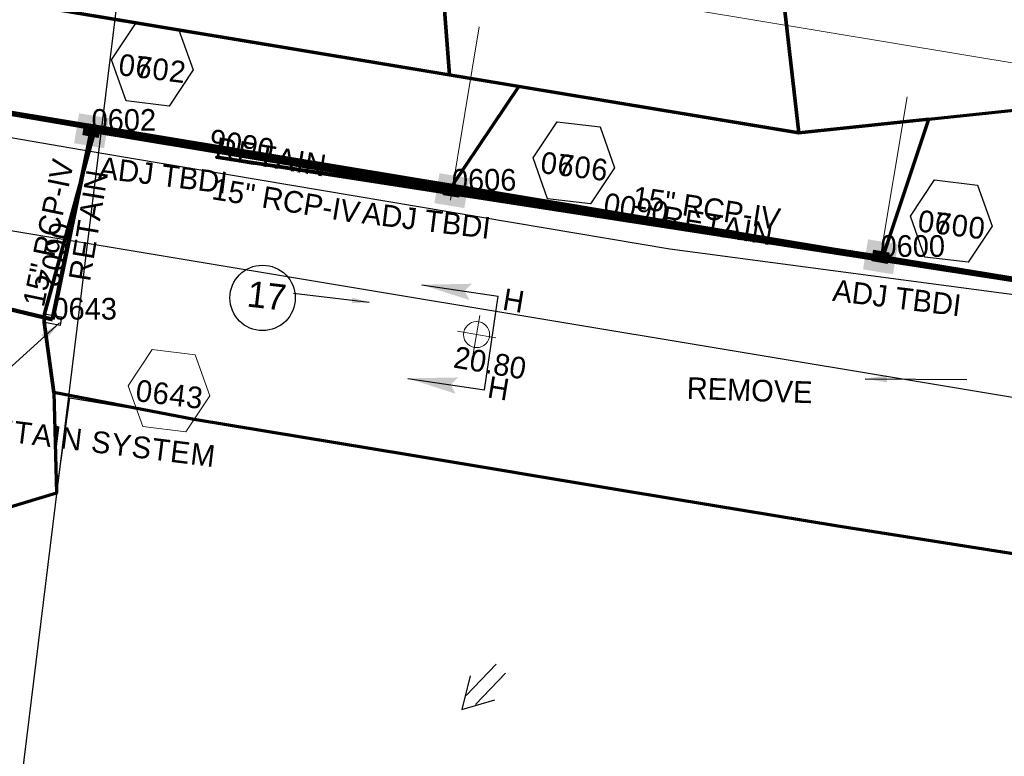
# Model space of a CAD drawing. Extents: x 1160061 to 2574774, y 200346 to 1150371.
# Tile 61 of 123: x 2484263 to 2484490, y 365547 to 365717. Entities that reach past the tile are written whole.
import ezdxf
from ezdxf.enums import TextEntityAlignment as Align

# ---------------------------------------------------------------- set-up
doc = ezdxf.new("R2010")
doc.units = 0
doc.header["$MEASUREMENT"] = 0
doc.linetypes.add('DGN Style 2', pattern=[29.296317, 17.57779, -11.718527])
doc.linetypes.add('DGN Style 3', pattern=[41.014844, 29.296317, -11.718527])
for name, color, linetype, lineweight in [('Exist Drainage Structure Drop Inlet Grate 2 CELL', 1, 'DGN Style 3', 30), ('Exist Earthen Structure Ditch Cogo Point CELL', 5, 'Continuous', 13), ('Exist Plan Preparation Drainage Arrows Symbol CELL', 5, 'Continuous', 30), ('Exist Plan Preparation Drainage Notes Label', 31, 'Continuous', 30), ('Exist Plan Preparation Watershed Blue', 5, 'Continuous', 30), ('Prop Drainage Structure Box Number Symbol CELL', 9, 'Continuous', 30), ('Prop Drainage Structure Catch Basin Grate 840 03F Label', 9, 'Continuous', 30), ('Prop Drainage Structure Drop Inlet Adjust CELL', 7, 'Continuous', 30), ('Prop Drainage Structure Drop Inlet Grate 840 16 Label', 9, 'Continuous', 30), ('Prop Drainage Structure Plot Symbol 20 Scale', 9, 'DGN Style 2', 13), ('Prop Drainage Structure Plot Symbol 50 Scale', 9, 'DGN Style 2', 13), ('Prop Drainage Structure Retain Label', 9, 'Continuous', 30), ('Prop Plan Preparation Watershed Pre Construction', 131, 'Continuous', 30), ('Prop Vertical Profile Ditch Grade Median Label', 5, 'Continuous', 40)]:
    doc.layers.add(name, color=color, linetype=linetype, lineweight=lineweight)
for name, color, linetype, lineweight, plot in [('Scratch_Level_5', 6, 'Continuous', 0, False), ('Scratch_Level_7', 9, 'Continuous', 0, False), ('Scratch_Level_8', 171, 'Continuous', 0, False), ('Scratch_Level_9', 9, 'Continuous', 0, False)]:
    doc.layers.add(name, color=color, linetype=linetype, lineweight=lineweight, plot=plot)
doc.styles.add('Style-font000', font='font000.shx')
doc.styles.add('Style-font001', font='font001.shx')
doc.styles.add('Style-font041', font='font041.shx')
doc.styles.add('Style-GEOMETRICFUTURA_211_M_L', font='GEOMETRICFUTURA_211_M_L.shx')
doc.dimstyles.new('erosion_control', dxfattribs={"dimtxt": 4.99999, "dimasz": 9.99998, "dimexe": 2.499995, "dimexo": 2.499995, "dimgap": 2.499995, "dimtad": 0, "dimtih": 1, "dimtoh": 1, "dimzin": 3, "dimdsep": 46, "dimtxsty": 'Style-GEOMETRICFUTURA_211_M_L', "dimcen": 0.09, "dimaunit": 1, "dimadec": 4, "dimazin": 3, "dimtfac": 1, "dimtofl": 0, "dimtmove": 0, "dimatfit": 1, "dimfxl": 1, "dimtzin": 3, "dimlwd": 106, "dimarcsym": 0})

# ---------------------------------------------------------------- blocks, each defined once
blk = doc.blocks.new('EXIST EARTHEN STRUCTURE DITCH COGO POINT_10')
at = {"layer": 'Exist Earthen Structure Ditch Cogo Point CELL'}
for p, q in [((0, -0.06), (0, 0.06)), ((-0.06, 0), (0.06, 0))]:
    blk.add_line(p, q, dxfattribs=at)
blk.add_circle((0, 0), 0.04, dxfattribs=at)
blk.add_point((0, 0), dxfattribs=at)
blk = doc.blocks.new('PROP TERMINATOR ARROW_130')
at = {"layer": 'Exist Plan Preparation Drainage Notes Label'}
blk.add_solid([(-5.71048, 0.950266), (0, 0), (-5, 0), (-5.71048, -0.950266)], dxfattribs=at)
blk = doc.blocks.new('PROP TERMINATOR ARROW_131')
at = {"layer": 'Exist Plan Preparation Drainage Notes Label'}
blk.add_solid([(-5.71048, 0.950266), (0, 0), (-5, 0), (-5.71048, -0.950266)], dxfattribs=at)
blk = doc.blocks.new('*U263')
at = {"layer": 'Exist Plan Preparation Drainage Notes Label'}
for p, q in [((-5.037556, 13.170734), (-11.913094, -7.544731)), ((11.913138, 7.544738), (-5.037556, 13.170734)), ((5.037601, -13.170727), (-11.913094, -7.544731))]:
    blk.add_line(p, q, dxfattribs=at)
at = {"layer": 'Exist Plan Preparation Drainage Notes Label', "xscale": 2, "yscale": 2, "zscale": 2, "rotation": 341.63881}
for name, p in [('PROP TERMINATOR ARROW_131', (11.913138, 7.544738)), ('PROP TERMINATOR ARROW_130', (5.037601, -13.170727))]:
    blk.add_blockref(name, p, dxfattribs=at)
blk = doc.blocks.new('EXIST PLAN PREPARATION DRAINAGE ARROWS SYMBOL_104')
at = {"layer": 'Exist Plan Preparation Drainage Arrows Symbol CELL'}
for p, q in [((-3.867991, 1.499997), (6.131989, 1.499997)), ((-3.867991, -1.499997), (6.131989, -1.499997))]:
    blk.add_line(p, q, dxfattribs=at)
at = {"layer": 'Exist Plan Preparation Drainage Arrows Symbol CELL', "flags": 128}
blk.add_lwpolyline([(0, 3.965233), (-6.867985, 0), (0, -3.965233)], dxfattribs=at)
blk = doc.blocks.new('PROP DRAINAGE STRUCTURE BOX NUMBER SYMBOL_142')
at = {"layer": 'Scratch_Level_7', "flags": 128}
blk.add_lwpolyline([(-5.000009, 8.944294), (5.000009, 8.944294), (9.47214, 0), (5.000009, -8.944294), (-5.000009, -8.944294), (-9.47214, 0), (-5.000009, 8.944294)], dxfattribs=at)
at = {"layer": 'Scratch_Level_7', "insert": (0.170464, -0.827124), "char_height": 4.99999, "attachment_point": 5, "line_spacing_factor": 0.6, "style": 'Style-GEOMETRICFUTURA_211_M_L'}
blk.add_mtext('\\T1.051;0602', dxfattribs=at)
blk = doc.blocks.new('PROP DRAINAGE STRUCTURE BOX NUMBER SYMBOL_143')
at = {"layer": 'Scratch_Level_7', "flags": 128}
blk.add_lwpolyline([(-5.000009, 8.944294), (5.000009, 8.944294), (9.47214, 0), (5.000009, -8.944294), (-5.000009, -8.944294), (-9.47214, 0), (-5.000009, 8.944294)], dxfattribs=at)
at = {"layer": 'Scratch_Level_7', "insert": (0.282585, -0.827124), "char_height": 4.99999, "attachment_point": 5, "line_spacing_factor": 0.6, "style": 'Style-GEOMETRICFUTURA_211_M_L'}
blk.add_mtext('\\T1.051;0606', dxfattribs=at)
blk = doc.blocks.new('PROP DRAINAGE STRUCTURE BOX NUMBER SYMBOL_149')
at = {"layer": 'Scratch_Level_7', "flags": 128}
blk.add_lwpolyline([(-5.000009, 8.944294), (5.000009, 8.944294), (9.47214, 0), (5.000009, -8.944294), (-5.000009, -8.944294), (-9.47214, 0), (-5.000009, 8.944294)], dxfattribs=at)
at = {"layer": 'Scratch_Level_7', "insert": (0.249251, -0.827124), "char_height": 4.99999, "attachment_point": 5, "line_spacing_factor": 0.6, "style": 'Style-GEOMETRICFUTURA_211_M_L'}
blk.add_mtext('\\T1.051;0600', dxfattribs=at)
blk = doc.blocks.new('PROP DRAINAGE STRUCTURE BOX NUMBER SYMBOL_244')
at = {"layer": 'Prop Drainage Structure Box Number Symbol CELL', "flags": 128}
blk.add_lwpolyline([(-5.000009, 8.944294), (5.000009, 8.944294), (9.47214, 0), (5.000009, -8.944294), (-5.000009, -8.944294), (-9.47214, 0), (-5.000009, 8.944294)], dxfattribs=at)
at = {"layer": 'Prop Drainage Structure Box Number Symbol CELL', "insert": (0.170464, -0.827124), "char_height": 4.99999, "attachment_point": 5, "line_spacing_factor": 0.6, "style": 'Style-GEOMETRICFUTURA_211_M_L'}
blk.add_mtext('\\T1.051;0702', dxfattribs=at)
blk = doc.blocks.new('PROP DRAINAGE STRUCTURE BOX NUMBER SYMBOL_245')
at = {"layer": 'Prop Drainage Structure Box Number Symbol CELL', "flags": 128}
blk.add_lwpolyline([(-5.000009, 8.944294), (5.000009, 8.944294), (9.47214, 0), (5.000009, -8.944294), (-5.000009, -8.944294), (-9.47214, 0), (-5.000009, 8.944294)], dxfattribs=at)
at = {"layer": 'Prop Drainage Structure Box Number Symbol CELL', "insert": (0.282585, -0.827124), "char_height": 4.99999, "attachment_point": 5, "line_spacing_factor": 0.6, "style": 'Style-GEOMETRICFUTURA_211_M_L'}
blk.add_mtext('\\T1.051;0706', dxfattribs=at)
blk = doc.blocks.new('PROP DRAINAGE STRUCTURE BOX NUMBER SYMBOL_247')
at = {"layer": 'Prop Drainage Structure Box Number Symbol CELL', "flags": 128}
blk.add_lwpolyline([(-5.000009, 8.944294), (5.000009, 8.944294), (9.47214, 0), (5.000009, -8.944294), (-5.000009, -8.944294), (-9.47214, 0), (-5.000009, 8.944294)], dxfattribs=at)
at = {"layer": 'Prop Drainage Structure Box Number Symbol CELL', "insert": (0.249251, -0.827124), "char_height": 4.99999, "attachment_point": 5, "line_spacing_factor": 0.6, "style": 'Style-GEOMETRICFUTURA_211_M_L'}
blk.add_mtext('\\T1.051;0700', dxfattribs=at)
blk = doc.blocks.new('PROP DRAINAGE STRUCTURE BOX NUMBER SYMBOL_277')
at = {"layer": 'Scratch_Level_7', "flags": 128}
blk.add_lwpolyline([(-5.000009, 8.944294), (5.000009, 8.944294), (9.47214, 0), (5.000009, -8.944294), (-5.000009, -8.944294), (-9.47214, 0), (-5.000009, 8.944294)], dxfattribs=at)
at = {"layer": 'Scratch_Level_7', "insert": (0.250767, -0.827124), "char_height": 4.99999, "attachment_point": 5, "line_spacing_factor": 0.6, "style": 'Style-GEOMETRICFUTURA_211_M_L'}
blk.add_mtext('\\T1.051;0643', dxfattribs=at)
blk = doc.blocks.new('PROP DRAINAGE STRUCTURE DROP INLET ADJUST_3')
at = {"layer": 'Prop Drainage Structure Drop Inlet Adjust CELL', "color": 7, "lineweight": 13}
blk.add_line((0, 1.15627), (0, -1.15627), dxfattribs=at)
at = {"layer": 'Prop Drainage Structure Drop Inlet Adjust CELL', "flags": 128}
for points in [[(-1.75, 1.25), (1.75, 1.25), (1.75, -1.25), (-1.75, -1.25), (-1.75, 1.25)], [(-1.66667, 1.16667), (1.66667, 1.16667), (1.66667, -1.16667), (-1.66667, -1.16667), (-1.66667, 1.16667)], [(0, 1.15627), (0, -1.15627), (-1.65627, -1.15627), (-1.65627, 1.15627), (1.65627, 1.15627), (1.65627, -1.15627), (0, -1.15627)], [(-1.52087, 0.86717), (-1.52087, 1.03387), (-0.125, 1.03387), (-0.125, 0.86717), (-1.52087, 0.86717)], [(-1.52087, 0.60147), (-1.52087, 0.76817), (-0.125, 0.76817), (-0.125, 0.60147), (-1.52087, 0.60147)], [(-1.52087, 0.33577), (-1.52087, 0.50247), (-0.125, 0.50247), (-0.125, 0.33577), (-1.52087, 0.33577)], [(-1.52087, 0.07007), (-1.52087, 0.23677), (-0.125, 0.23677), (-0.125, 0.07007), (-1.52087, 0.07007)], [(0.125, 0.86717), (0.125, 1.03387), (1.52087, 1.03387), (1.52087, 0.86717), (0.125, 0.86717)], [(0.125, 0.60147), (0.125, 0.76817), (1.52087, 0.76817), (1.52087, 0.60147), (0.125, 0.60147)], [(0.125, 0.33577), (0.125, 0.50247), (1.52087, 0.50247), (1.52087, 0.33577), (0.125, 0.33577)], [(0.125, 0.07007), (0.125, 0.23677), (1.52087, 0.23677), (1.52087, 0.07007), (0.125, 0.07007)], [(-1.52087, -0.19563), (-1.52087, -0.02893), (-0.125, -0.02893), (-0.125, -0.19563), (-1.52087, -0.19563)], [(-1.52087, -0.46133), (-1.52087, -0.29463), (-0.125, -0.29463), (-0.125, -0.46133), (-1.52087, -0.46133)], [(-0.125, -0.72703), (-1.52087, -0.72703), (-1.52087, -0.56033), (-0.125, -0.56033), (-0.125, -0.72703)], [(-0.125, -1.03387), (-1.52087, -1.03387), (-1.52087, -0.82603), (-0.125, -0.82603), (-0.125, -1.03387)], [(0.125, -0.19563), (0.125, -0.02893), (1.52087, -0.02893), (1.52087, -0.19563), (0.125, -0.19563)], [(0.125, -0.46133), (0.125, -0.29463), (1.52087, -0.29463), (1.52087, -0.46133), (0.125, -0.46133)], [(1.52087, -0.72703), (0.125, -0.72703), (0.125, -0.56033), (1.52087, -0.56033), (1.52087, -0.72703)], [(1.52087, -1.03387), (0.125, -1.03387), (0.125, -0.82603), (1.52087, -0.82603), (1.52087, -1.03387)]]:
    blk.add_lwpolyline(points, dxfattribs=at)
at = {"layer": 'Prop Drainage Structure Plot Symbol 20 Scale', "extrusion": (0, 0, -1)}
blk.add_solid([(2.00004, 2.00004), (-2.00004, 2.00004), (2.00004, -2.00004), (-2.00004, -2.00004)], dxfattribs=at)
at = {"layer": 'Prop Drainage Structure Plot Symbol 50 Scale', "extrusion": (0, 0, -1)}
blk.add_solid([(3.5, 3.5), (-3.5, 3.5), (3.5, -3.5), (-3.5, -3.5)], dxfattribs=at)
blk = doc.blocks.new('PROP DRAINAGE STRUCTURE DROP INLET ADJUST_4')
at = {"layer": 'Prop Drainage Structure Drop Inlet Adjust CELL', "color": 7, "lineweight": 13}
blk.add_line((0, 1.15627), (0, -1.15627), dxfattribs=at)
at = {"layer": 'Prop Drainage Structure Drop Inlet Adjust CELL', "flags": 128}
for points in [[(-1.75, 1.25), (1.75, 1.25), (1.75, -1.25), (-1.75, -1.25), (-1.75, 1.25)], [(-1.66667, 1.16667), (1.66667, 1.16667), (1.66667, -1.16667), (-1.66667, -1.16667), (-1.66667, 1.16667)], [(0, 1.15627), (0, -1.15627), (-1.65627, -1.15627), (-1.65627, 1.15627), (1.65627, 1.15627), (1.65627, -1.15627), (0, -1.15627)], [(-1.52087, 0.86717), (-1.52087, 1.03387), (-0.125, 1.03387), (-0.125, 0.86717), (-1.52087, 0.86717)], [(-1.52087, 0.60147), (-1.52087, 0.76817), (-0.125, 0.76817), (-0.125, 0.60147), (-1.52087, 0.60147)], [(-1.52087, 0.33577), (-1.52087, 0.50247), (-0.125, 0.50247), (-0.125, 0.33577), (-1.52087, 0.33577)], [(-1.52087, 0.07007), (-1.52087, 0.23677), (-0.125, 0.23677), (-0.125, 0.07007), (-1.52087, 0.07007)], [(0.125, 0.86717), (0.125, 1.03387), (1.52087, 1.03387), (1.52087, 0.86717), (0.125, 0.86717)], [(0.125, 0.60147), (0.125, 0.76817), (1.52087, 0.76817), (1.52087, 0.60147), (0.125, 0.60147)], [(0.125, 0.33577), (0.125, 0.50247), (1.52087, 0.50247), (1.52087, 0.33577), (0.125, 0.33577)], [(0.125, 0.07007), (0.125, 0.23677), (1.52087, 0.23677), (1.52087, 0.07007), (0.125, 0.07007)], [(-1.52087, -0.19563), (-1.52087, -0.02893), (-0.125, -0.02893), (-0.125, -0.19563), (-1.52087, -0.19563)], [(-1.52087, -0.46133), (-1.52087, -0.29463), (-0.125, -0.29463), (-0.125, -0.46133), (-1.52087, -0.46133)], [(-0.125, -0.72703), (-1.52087, -0.72703), (-1.52087, -0.56033), (-0.125, -0.56033), (-0.125, -0.72703)], [(-0.125, -1.03387), (-1.52087, -1.03387), (-1.52087, -0.82603), (-0.125, -0.82603), (-0.125, -1.03387)], [(0.125, -0.19563), (0.125, -0.02893), (1.52087, -0.02893), (1.52087, -0.19563), (0.125, -0.19563)], [(0.125, -0.46133), (0.125, -0.29463), (1.52087, -0.29463), (1.52087, -0.46133), (0.125, -0.46133)], [(1.52087, -0.72703), (0.125, -0.72703), (0.125, -0.56033), (1.52087, -0.56033), (1.52087, -0.72703)], [(1.52087, -1.03387), (0.125, -1.03387), (0.125, -0.82603), (1.52087, -0.82603), (1.52087, -1.03387)]]:
    blk.add_lwpolyline(points, dxfattribs=at)
at = {"layer": 'Prop Drainage Structure Plot Symbol 20 Scale'}
blk.add_solid([(-2.00004, 2.00004), (2.00004, 2.00004), (-2.00004, -2.00004), (2.00004, -2.00004)], dxfattribs=at)
at = {"layer": 'Prop Drainage Structure Plot Symbol 50 Scale', "extrusion": (0, 0, -1)}
blk.add_solid([(3.5, 3.5), (-3.5, 3.5), (3.5, -3.5), (-3.5, -3.5)], dxfattribs=at)
blk = doc.blocks.new('PROP DRAINAGE STRUCTURE DROP INLET ADJUST_5')
at = {"layer": 'Prop Drainage Structure Drop Inlet Adjust CELL', "color": 7, "lineweight": 13}
blk.add_line((0, 1.15627), (0, -1.15627), dxfattribs=at)
at = {"layer": 'Prop Drainage Structure Drop Inlet Adjust CELL', "flags": 128}
for points in [[(-1.75, 1.25), (1.75, 1.25), (1.75, -1.25), (-1.75, -1.25), (-1.75, 1.25)], [(-1.66667, 1.16667), (1.66667, 1.16667), (1.66667, -1.16667), (-1.66667, -1.16667), (-1.66667, 1.16667)], [(0, 1.15627), (0, -1.15627), (-1.65627, -1.15627), (-1.65627, 1.15627), (1.65627, 1.15627), (1.65627, -1.15627), (0, -1.15627)], [(-1.52087, 0.86717), (-1.52087, 1.03387), (-0.125, 1.03387), (-0.125, 0.86717), (-1.52087, 0.86717)], [(-1.52087, 0.60147), (-1.52087, 0.76817), (-0.125, 0.76817), (-0.125, 0.60147), (-1.52087, 0.60147)], [(-1.52087, 0.33577), (-1.52087, 0.50247), (-0.125, 0.50247), (-0.125, 0.33577), (-1.52087, 0.33577)], [(-1.52087, 0.07007), (-1.52087, 0.23677), (-0.125, 0.23677), (-0.125, 0.07007), (-1.52087, 0.07007)], [(0.125, 0.86717), (0.125, 1.03387), (1.52087, 1.03387), (1.52087, 0.86717), (0.125, 0.86717)], [(0.125, 0.60147), (0.125, 0.76817), (1.52087, 0.76817), (1.52087, 0.60147), (0.125, 0.60147)], [(0.125, 0.33577), (0.125, 0.50247), (1.52087, 0.50247), (1.52087, 0.33577), (0.125, 0.33577)], [(0.125, 0.07007), (0.125, 0.23677), (1.52087, 0.23677), (1.52087, 0.07007), (0.125, 0.07007)], [(-1.52087, -0.19563), (-1.52087, -0.02893), (-0.125, -0.02893), (-0.125, -0.19563), (-1.52087, -0.19563)], [(-1.52087, -0.46133), (-1.52087, -0.29463), (-0.125, -0.29463), (-0.125, -0.46133), (-1.52087, -0.46133)], [(-0.125, -0.72703), (-1.52087, -0.72703), (-1.52087, -0.56033), (-0.125, -0.56033), (-0.125, -0.72703)], [(-0.125, -1.03387), (-1.52087, -1.03387), (-1.52087, -0.82603), (-0.125, -0.82603), (-0.125, -1.03387)], [(0.125, -0.19563), (0.125, -0.02893), (1.52087, -0.02893), (1.52087, -0.19563), (0.125, -0.19563)], [(0.125, -0.46133), (0.125, -0.29463), (1.52087, -0.29463), (1.52087, -0.46133), (0.125, -0.46133)], [(1.52087, -0.72703), (0.125, -0.72703), (0.125, -0.56033), (1.52087, -0.56033), (1.52087, -0.72703)], [(1.52087, -1.03387), (0.125, -1.03387), (0.125, -0.82603), (1.52087, -0.82603), (1.52087, -1.03387)]]:
    blk.add_lwpolyline(points, dxfattribs=at)
at = {"layer": 'Prop Drainage Structure Plot Symbol 20 Scale'}
blk.add_solid([(-2.00004, 2.00004), (2.00004, 2.00004), (-2.00004, -2.00004), (2.00004, -2.00004)], dxfattribs=at)
at = {"layer": 'Prop Drainage Structure Plot Symbol 50 Scale', "extrusion": (0, 0, -1)}
blk.add_solid([(3.5, 3.5), (-3.5, 3.5), (3.5, -3.5), (-3.5, -3.5)], dxfattribs=at)
blk = doc.blocks.new('EXIST DRAINAGE STRUCTURE DROP INLET GRATE 2_9')
at = {"layer": 'Exist Drainage Structure Drop Inlet Grate 2 CELL', "color": 1, "flags": 128}
blk.add_lwpolyline([(-2.014999, 0.999998), (1.984893, 0.999998), (1.984893, -0.999998), (-2.014999, -0.999998), (-2.014999, 0.999998)], dxfattribs=at)

msp = doc.modelspace()

# ---------------------------------------------------------------- linework, layer by layer
at = {"layer": 'Exist Plan Preparation Drainage Notes Label'}
msp.add_circle((2484319.01, 365652.55), 7.54, dxfattribs=at)
at = {"layer": 'Exist Plan Preparation Watershed Blue', "color": 5, "linetype": 'Continuous', "lineweight": 70, "flags": 128}
for points in [[(2484225.72, 365768.22), (2484212.84, 365728.75), (2484362.12, 365703.97), (2484358.89, 365746.06), (2484225.72, 365768.22)], [(2484442.64, 365690.59), (2484437.8, 365732.89), (2484358.89, 365746.06), (2484362.12, 365703.97), (2484442.64, 365690.59)], [(2484442.64, 365690.59), (2484540.49, 365700.86), (2484522.94, 365720.01), (2484500.61, 365733.94), (2484474.41, 365736.27), (2484442.34, 365732.15), (2484437.8, 365732.89), (2484442.64, 365690.59)], [(2484182.37, 365733.83), (2484185.31, 365708), (2484233.25, 365699.94), (2484362.84, 365678.51), (2484378.1, 365701.31), (2484182.37, 365733.83)], [(2484280.42, 365691.52), (2484268.72, 365648.89), (2484268.64, 365646.96), (2484270.86, 365630.74), (2484271.46, 365607.5), (2484178.55, 365579.5), (2484183.48, 365664.64), (2484185.31, 365708), (2484193.78, 365706.43), (2484280.42, 365691.52)], [(2484378.1, 365701.31), (2484362.84, 365678.51), (2484462.05, 365661.92), (2484472.64, 365693.74), (2484442.64, 365690.59), (2484378.1, 365701.31)], [(2484462.05, 365661.92), (2484472.64, 365693.74), (2484540.49, 365700.86), (2484600.36, 365683.46), (2484609.75, 365664.36), (2484668.47, 365655.8), (2484660.54, 365631.71), (2484530.81, 365650.6), (2484462.05, 365661.92)], [(2484462.05, 365661.92), (2484472.64, 365693.74), (2484540.49, 365700.86), (2484547.17, 365698.85), (2484568.16, 365692.75), (2484548.87, 365648), (2484534.48, 365650.04), (2484462.05, 365661.92)], [(2484700.97, 365577.95), (2484650.36, 365578.38), (2484600.27, 365582), (2484550.12, 365585.21), (2484525.12, 365588.34), (2484451.2, 365599.97), (2484422.75, 365604.7), (2484401.88, 365608.16), (2484352.55, 365616.36), (2484303.23, 365624.55), (2484270.86, 365630.74), (2484268.64, 365646.96), (2484268.72, 365648.89), (2484280.42, 365691.52), (2484462.05, 365661.92), (2484308.38, 365685.01), (2484531.85, 365650.43), (2484660.54, 365631.71), (2484668.47, 365655.8), (2484758.84, 365642.64), (2484734.94, 365597.04), (2484726.44, 365576.13), (2484700.97, 365577.95)]]:
    msp.add_lwpolyline(points, close=True, dxfattribs=at)
at = {"layer": 'Prop Plan Preparation Watershed Pre Construction', "color": 200, "flags": 128}
for points in [[(2484521.82, 365649.33), (2484412.93, 365663.8), (2484281.98, 365685.85), (2484226.52, 365695.34), (2484147.46, 365707.74), (2484096.61, 365715.8), (2484040.14, 365724.59)], [(2484010.57, 365693.52), (2484097.51, 365602.86), (2484127.61, 365579.44), (2484140.34, 365557.7), (2484178.55, 365579.5), (2484271.46, 365607.5), (2484274.57, 365629.52), (2484451.2, 365599.97), (2484550.12, 365585.21)]]:
    msp.add_lwpolyline(points, dxfattribs=at)
at = {"layer": 'Prop Vertical Profile Ditch Grade Median Label', "lineweight": 30}
msp.add_line((2484260.28, 365515.82), (2484288.3, 365743.6), dxfattribs=at)
at = {"layer": 'Scratch_Level_5'}
for p, q in [((2483766.81, 365827.18), (2487158.38, 365263.8)), ((2484362.31, 365675.07), (2484368.94, 365715)), ((2484461.31, 365660.8), (2484467.63, 365698.86))]:
    msp.add_line(p, q, dxfattribs=at)
at = {"layer": 'Scratch_Level_5', "lineweight": 30, "flags": 128}
msp.add_lwpolyline([(2484515.99, 365625.7), (2484530.69, 365650.43), (2484362.84, 365678.51), (2484185.31, 365708), (2484163.11, 365711.7), (2484160.61, 365684.73), (2484515.99, 365625.7)], close=True, dxfattribs=at)
at = {"layer": 'Scratch_Level_9', "lineweight": 120}
for p, q in [((2484279.58, 365691.07), (2484270.55, 365647.55)), ((2484279.58, 365691.07), (2484270.55, 365647.55)), ((2484362.67, 365677.27), (2484279.58, 365691.07)), ((2484362.67, 365677.27), (2484279.58, 365691.07)), ((2484461.51, 365662.01), (2484362.67, 365677.27)), ((2484461.51, 365662.01), (2484362.67, 365677.27)), ((2484461.51, 365662.01), (2484362.67, 365677.27)), ((2484270.55, 365647.55), (2484183.79, 365668.34)), ((2484270.55, 365647.55), (2484183.79, 365668.34)), ((2484550.32, 365647.44), (2484461.51, 365662.01))]:
    msp.add_line(p, q, dxfattribs=at)

# ---------------------------------------------------------------- block references
at = {"layer": 'Exist Drainage Structure Drop Inlet Grate 2 CELL', "lineweight": 140, "rotation": 350}
msp.add_blockref('EXIST DRAINAGE STRUCTURE DROP INLET GRATE 2_9', (2484270.55, 365647.55), dxfattribs=at)
at = {"layer": 'Exist Earthen Structure Ditch Cogo Point CELL', "xscale": 75, "yscale": 75, "zscale": 75, "rotation": 350.238546}
msp.add_blockref('EXIST EARTHEN STRUCTURE DITCH COGO POINT_10', (2484368.37, 365644.08), dxfattribs=at)
at = {"layer": 'Exist Plan Preparation Drainage Arrows Symbol CELL', "rotation": 46.132399}
msp.add_blockref('EXIST PLAN PREPARATION DRAINAGE ARROWS SYMBOL_104', (2484369.73, 365562.65), dxfattribs=at)
at = {"layer": 'Exist Plan Preparation Drainage Notes Label', "rotation": 189.953105}
msp.add_blockref('*U263', (2484362.94, 365643.49), dxfattribs=at)
at = {"layer": 'Prop Drainage Structure Box Number Symbol CELL', "rotation": 353.002296}
for name, p in [('PROP DRAINAGE STRUCTURE BOX NUMBER SYMBOL_244', (2484293.59, 365706.25)), ('PROP DRAINAGE STRUCTURE BOX NUMBER SYMBOL_245', (2484390.79, 365683.68)), ('PROP DRAINAGE STRUCTURE BOX NUMBER SYMBOL_247', (2484477.82, 365670.24))]:
    msp.add_blockref(name, p, dxfattribs=at)
at = {"layer": 'Prop Drainage Structure Plot Symbol 20 Scale'}
for name, p, rotation in [('PROP DRAINAGE STRUCTURE DROP INLET ADJUST_4', (2484279.58, 365691.07), 350.568579), ('PROP DRAINAGE STRUCTURE DROP INLET ADJUST_5', (2484362.67, 365677.27), 350.568579), ('PROP DRAINAGE STRUCTURE DROP INLET ADJUST_3', (2484461.51, 365662.01), 170.505217)]:
    msp.add_blockref(name, p, dxfattribs=dict(at, rotation=rotation))
at = {"layer": 'Scratch_Level_7', "rotation": 353.002296}
for name, p in [('PROP DRAINAGE STRUCTURE BOX NUMBER SYMBOL_142', (2484293.59, 365706.25)), ('PROP DRAINAGE STRUCTURE BOX NUMBER SYMBOL_143', (2484390.79, 365683.68)), ('PROP DRAINAGE STRUCTURE BOX NUMBER SYMBOL_149', (2484477.82, 365670.24)), ('PROP DRAINAGE STRUCTURE BOX NUMBER SYMBOL_277', (2484297.45, 365631.14))]:
    msp.add_blockref(name, p, dxfattribs=at)

# ---------------------------------------------------------------- texts
at = {"layer": 'Exist Earthen Structure Ditch Cogo Point CELL', "style": 'Style-GEOMETRICFUTURA_211_M_L'}
msp.add_text('20.80', height=5, rotation=350.2385, dxfattribs=at).set_placement((2484363.64, 365641.47), align=Align.TOP_LEFT)
at = {"layer": 'Exist Plan Preparation Drainage Notes Label', "style": 'Style-font000'}
msp.add_text('17', height=6, rotation=353.3861, dxfattribs=at).set_placement((2484315.2, 365650.59))
at = {"layer": 'Exist Plan Preparation Drainage Notes Label', "style": 'Style-GEOMETRICFUTURA_211_M_L'}
for p in [(2484374.93, 365654.8), (2484371.45, 365634.57)]:
    msp.add_text('H', height=5, rotation=350.5681, dxfattribs=at).set_placement(p, align=Align.TOP_LEFT)
at = {"layer": 'Prop Drainage Structure Catch Basin Grate 840 03F Label', "insert": (2484252, 365622.87), "char_height": 5, "attachment_point": 4, "rotation": 352.9857, "line_spacing_factor": 0.6, "style": 'Style-GEOMETRICFUTURA_211_M_L'}
msp.add_mtext('\\T1.053;RETAIN SYSTEM', dxfattribs=at)
at = {"layer": 'Prop Drainage Structure Drop Inlet Grate 840 16 Label', "style": 'Style-GEOMETRICFUTURA_211_M_L'}
for p in [(2484296.09, 365680.83), (2484356.78, 365670.42), (2484465.31, 365652.57)]:
    msp.add_text('ADJ TBDI', height=5, rotation=353.0023, dxfattribs=at).set_placement(p, align=Align.MIDDLE_CENTER)
at = {"layer": 'Prop Drainage Structure Retain Label', "char_height": 5, "attachment_point": 8, "line_spacing_factor": 0.6, "style": 'Style-GEOMETRICFUTURA_211_M_L'}
for insert, rotation in [((2484320.62, 365682.58), 350.5686), ((2484281.33, 365668.97), 80.5686), ((2484423.66, 365666.74), 350.5685)]:
    msp.add_mtext('\\T1.060;RETAIN', dxfattribs=dict(at, insert=insert, rotation=rotation))
at = {"layer": 'Scratch_Level_5', "insert": (2484416.94, 365634.29), "char_height": 5, "attachment_point": 1, "rotation": 357.9534, "line_spacing_factor": 0.6, "style": 'Style-GEOMETRICFUTURA_211_M_L'}
msp.add_mtext('REMOVE', dxfattribs=at)
at = {"layer": 'Scratch_Level_7', "lineweight": 211, "style": 'Style-GEOMETRICFUTURA_211_M_L'}
for rotation, p in [(78.2863, (2484269.78, 365668.45)), (350.5686, (2484325.34, 365674.84)), (351.2226, (2484422.26, 365673.12))]:
    msp.add_text('15" RCP-IV ', height=5, rotation=rotation, dxfattribs=at).set_placement(p, align=Align.MIDDLE_CENTER)
at = {"layer": 'Scratch_Level_8', "linetype": 'Continuous', "style": 'Style-font041'}
for s, p in [('0602', (2484279.58, 365696.07)), ('0606', (2484362.67, 365682.27)), ('0600', (2484461.51, 365667.01)), ('0643', (2484270.55, 365652.55))]:
    msp.add_text(s, height=5, dxfattribs=at).set_placement(p, align=Align.TOP_LEFT)
at = {"layer": 'Scratch_Level_8', "linetype": 'Continuous', "lineweight": 30, "style": 'Style-font041'}
for s, rotation, p in [('0606', 170.5686, (2484321.12, 365684.17)), ('0600', 171.2226, (2484412.09, 365669.64)), ('0602', 258.2863, (2484275.07, 365669.31))]:
    msp.add_text(s, height=5, rotation=rotation, dxfattribs=at).set_placement(p, align=Align.TOP_LEFT)

# ---------------------------------------------------------------- leaders
at = {"layer": 'Exist Plan Preparation Drainage Notes Label'}
for points, override in [([(2484343.61, 365651.51), (2484326.18, 365653.53)], {"dimtxt": 4, "dimasz": 4, "dimgap": 0, "dimtxsty": 'Style-font001', "dimlwd": -2}), ([(2484457.99, 365633.91), (2484481.39, 365633.72)], {"dimtxt": 5, "dimasz": 5, "dimgap": 0, "dimlwd": -2})]:
    msp.add_leader(points, dimstyle='erosion_control', override=override, dxfattribs=at)
at = {"layer": 'Prop Drainage Structure Catch Basin Grate 840 03F Label'}
msp.add_leader([(2484272.21, 365646.77), (2484246.5, 365623.54)], dimstyle='erosion_control', override={"dimtxt": 5, "dimasz": 5, "dimgap": 0, "dimlwd": -2}, dxfattribs=at)

doc.saveas('drawing.dxf')
